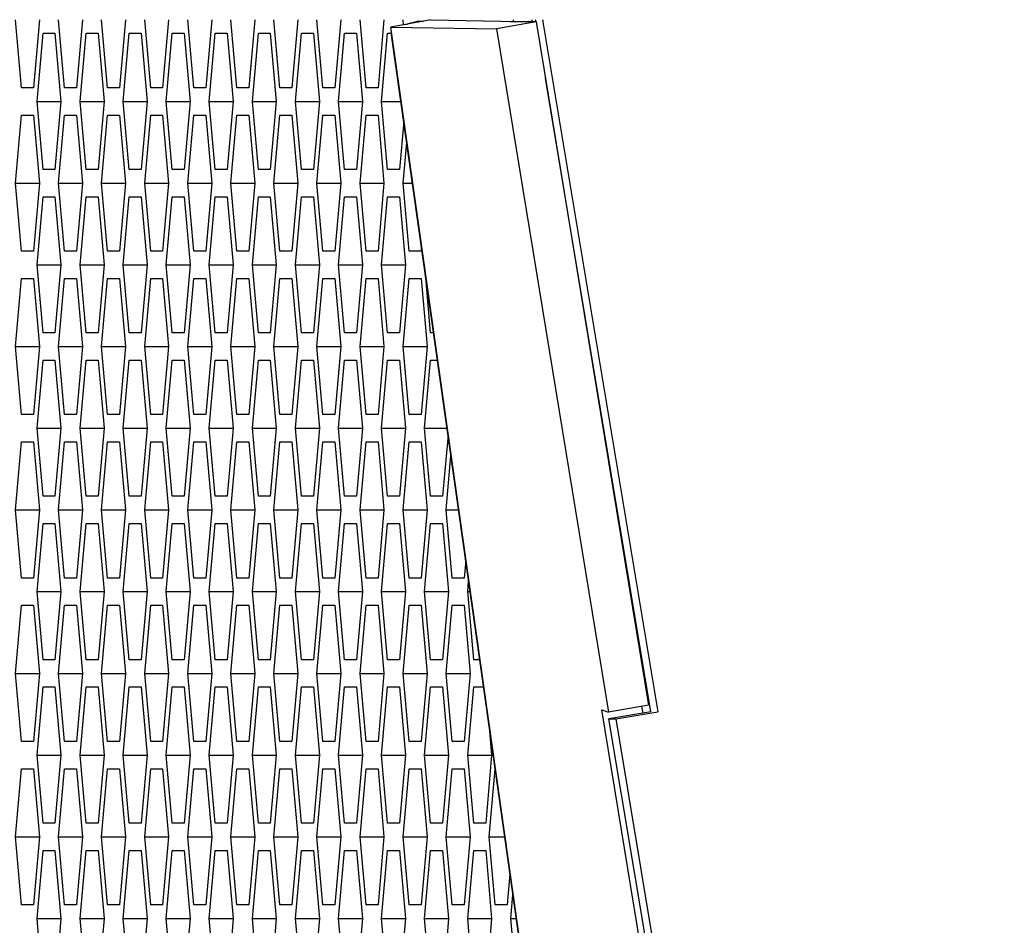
# Model space of a CAD drawing. Header units: millimetres. Extents: x 0 to 420, y 0 to 297.
# Tile 235 of 256: x 229.11 to 232.73, y 211.3 to 214.62. Entities that reach past the tile are written whole.
import ezdxf

# ---------------------------------------------------------------- set-up
doc = ezdxf.new("R2010")
doc.units = ezdxf.units.MM
doc.header["$LTSCALE"] = 23.1
doc.layers.get('0').update_dxf_attribs({"linetype": 'CONTINUOUS'})
doc.layers.add('DIM_PILOTEES', color=7, linetype='CONTINUOUS')
doc.styles.add('TEXTSTYLE_2', font='txt', dxfattribs={"width": 0.97619})
doc.styles.add('TEXTSTYLE_3', font='txt', dxfattribs={"width": 1.071429})
doc.styles.add('TEXTSTYLE_6', font='txt', dxfattribs={"width": 1.178571})
doc.dimstyles.new('DIMSTYLE_1', dxfattribs={"dimtxt": 2.5, "dimasz": 0.1875, "dimexe": 0.125, "dimexo": 0.0625, "dimgap": 1.25, "dimtad": 0, "dimtih": 1, "dimtoh": 1, "dimdsep": 46, "dimtxsty": 'TEXTSTYLE_2', "dimblk": '_FILLED', "dimblk1": '_FILLED', "dimblk2": '_FILLED', "dimcen": 0.09, "dimazin": 2, "dimtfac": 1, "dimtofl": 0, "dimtmove": 0, "dimatfit": 3, "dimldrblk": '_FILLED', "dimfxl": 1, "dimtolj": 1, "dimarcsym": 0})
doc.dimstyles.new('DIMSTYLE_2', dxfattribs={"dimtxt": 2.5, "dimasz": 0.1875, "dimexe": 0.125, "dimexo": 0.0625, "dimgap": 1.25, "dimtad": 0, "dimtih": 1, "dimtoh": 1, "dimdsep": 46, "dimtxsty": 'TEXTSTYLE_3', "dimblk": '_FILLED', "dimblk1": '_FILLED', "dimblk2": '_FILLED', "dimcen": 0.09, "dimazin": 2, "dimtfac": 1, "dimtofl": 0, "dimtmove": 0, "dimatfit": 3, "dimldrblk": '_FILLED', "dimfxl": 1, "dimtolj": 1, "dimarcsym": 0})
doc.dimstyles.new('DIMSTYLE_5', dxfattribs={"dimtxt": 2.5, "dimasz": 0.1875, "dimexe": 0.125, "dimexo": 0.0625, "dimgap": 1.25, "dimtad": 0, "dimtih": 1, "dimtoh": 1, "dimdsep": 46, "dimtxsty": 'TEXTSTYLE_6', "dimblk": '_FILLED', "dimblk1": '_FILLED', "dimblk2": '_FILLED', "dimcen": 0.09, "dimazin": 2, "dimtfac": 1, "dimtofl": 0, "dimtmove": 0, "dimatfit": 3, "dimldrblk": '_FILLED', "dimfxl": 1, "dimtolj": 1, "dimarcsym": 0})

# ---------------------------------------------------------------- blocks, each defined once
blk = doc.blocks.new('_FILLED')
at = {"color": 0, "linetype": 'BYBLOCK'}
blk.add_solid([(0, 0), (-1, 0.167), (-1, -0.167)], dxfattribs=at)
blk = doc.blocks.new('*D0')
at = {"layer": 'DIM_PILOTEES', "color": 2, "linetype": 'CONTINUOUS'}
for p, q in [((218.8808, 254.2086), (215.0951, 254.2086)), ((215.2201, 254.2086), (215.2201, 191.7537)), ((273.8528, 254.2086), (218.8808, 254.2086)), ((215.2201, 129.4471), (215.2201, 186.7537)), ((218.8808, 129.4471), (215.0951, 129.4471)), ((273.8782, 129.4471), (218.8808, 129.4471))]:
    blk.add_line(p, q, dxfattribs=at)
at = {"layer": 'DIM_PILOTEES', "color": 2, "linetype": 'CONTINUOUS', "xscale": 0.1875, "yscale": 0.1875, "zscale": 0.1875}
for p, rotation in [((215.2201, 254.2086), 90), ((215.2201, 129.4471), 270)]:
    blk.add_blockref('_FILLED', p, dxfattribs=dict(at, rotation=rotation))
at = {"layer": 'DIM_PILOTEES', "color": 2, "linetype": 'CONTINUOUS', "insert": (215.2201, 190.5037), "char_height": 2.5, "width": 10.982143, "attachment_point": 2, "line_spacing_factor": 0.9, "style": 'TEXTSTYLE_2'}
blk.add_mtext('{\\ftxt;\\W0.0001;\\H0.0001;\\~}{\\ftxt;\\W2.9285714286;\\H2.5; }{\\ftxt;\\W0.0001;\\H0.0001;\\~}', dxfattribs=at)
blk = doc.blocks.new('*D1')
at = {"layer": 'DIM_PILOTEES', "color": 2, "linetype": 'CONTINUOUS'}
for p, q in [((226.3883, 264.6125), (226.3883, 265.9875)), ((243.2945, 264.6125), (243.2945, 265.9875)), ((226.3883, 265.8625), (225.8883, 265.8625)), ((243.2945, 265.8625), (243.7945, 265.8625)), ((226.3883, 206.2157), (226.3883, 264.6125)), ((243.2945, 226.5584), (243.2945, 264.6125))]:
    blk.add_line(p, q, dxfattribs=at)
at = {"layer": 'DIM_PILOTEES', "color": 2, "linetype": 'CONTINUOUS', "xscale": 0.1875, "yscale": 0.1875, "zscale": 0.1875}
blk.add_blockref('_FILLED', (226.3883, 265.8625), dxfattribs=at)
at = {"layer": 'DIM_PILOTEES', "color": 2, "linetype": 'CONTINUOUS', "xscale": 0.1875, "yscale": 0.1875, "zscale": 0.1875, "rotation": 180}
blk.add_blockref('_FILLED', (243.2945, 265.8625), dxfattribs=at)
at = {"layer": 'DIM_PILOTEES', "color": 2, "linetype": 'CONTINUOUS', "insert": (235.5503, 267.1125), "char_height": 2.5, "width": 8.035714, "attachment_point": 2, "line_spacing_factor": 0.9, "style": 'TEXTSTYLE_3'}
blk.add_mtext('{\\ftxt;\\W0.0001;\\H0.0001;\\~}{\\ftxt;\\W2.1428571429;\\H2.5; }{\\ftxt;\\W0.0001;\\H0.0001;\\~}', dxfattribs=at)
blk = doc.blocks.new('*D8')
at = {"layer": 'DIM_PILOTEES', "color": 2, "linetype": 'CONTINUOUS'}
for p, q in [((226.3883, 276.7141), (226.3883, 278.0891)), ((276.2211, 276.7141), (276.2211, 278.0891)), ((226.3883, 277.9641), (248.9616, 277.9641)), ((276.2211, 277.9641), (257.3545, 277.9641)), ((226.3883, 206.2157), (226.3883, 276.7141)), ((276.2211, 241.6204), (276.2211, 276.7141))]:
    blk.add_line(p, q, dxfattribs=at)
at = {"layer": 'DIM_PILOTEES', "color": 2, "linetype": 'CONTINUOUS', "xscale": 0.1875, "yscale": 0.1875, "zscale": 0.1875, "rotation": 180}
blk.add_blockref('_FILLED', (226.3883, 277.9641), dxfattribs=at)
at = {"layer": 'DIM_PILOTEES', "color": 2, "linetype": 'CONTINUOUS', "xscale": 0.1875, "yscale": 0.1875, "zscale": 0.1875}
blk.add_blockref('_FILLED', (276.2211, 277.9641), dxfattribs=at)
at = {"layer": 'DIM_PILOTEES', "color": 2, "linetype": 'CONTINUOUS', "insert": (253.158, 279.2141), "char_height": 2.5, "width": 8.839286, "attachment_point": 2, "line_spacing_factor": 0.9, "style": 'TEXTSTYLE_6'}
blk.add_mtext('{\\ftxt;\\W0.0001;\\H0.0001;\\~}{\\ftxt;\\W2.3571428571;\\H2.5; }{\\ftxt;\\W0.0001;\\H0.0001;\\~}', dxfattribs=at)

msp = doc.modelspace()

# ---------------------------------------------------------------- linework, layer by layer
at = {"color": 3, "linetype": 'CONTINUOUS'}
for p, q in [((229.119, 214.372), (229.097, 214.622)), ((229.1849, 214.622), (229.1629, 214.372)), ((229.2771, 214.372), (229.2551, 214.622)), ((229.343, 214.622), (229.321, 214.372)), ((229.4352, 214.372), (229.4132, 214.622)), ((229.5011, 214.622), (229.4791, 214.372)), ((229.5933, 214.372), (229.5713, 214.622)), ((229.6592, 214.622), (229.6372, 214.372)), ((229.7514, 214.372), (229.7294, 214.622)), ((229.8172, 214.622), (229.7953, 214.372)), ((229.9095, 214.372), (229.8875, 214.622)), ((229.9753, 214.622), (229.9534, 214.372)), ((230.0676, 214.372), (230.0456, 214.622)), ((230.1334, 214.622), (230.1115, 214.372)), ((230.2256, 214.372), (230.2037, 214.622)), ((230.2915, 214.622), (230.2696, 214.372)), ((230.3837, 214.372), (230.3618, 214.622)), ((230.4496, 214.622), (230.4277, 214.372)), ((230.5216, 214.602), (230.5199, 214.622)), ((230.6211, 214.6209), (231.008, 214.6143)), ((230.9239, 214.622), (230.9233, 214.6158)), ((230.9949, 214.6132), (230.9941, 214.622)), ((231.008, 214.6143), (231.4201, 212.1056)), ((229.1761, 214.322), (229.1981, 214.572)), ((229.1981, 214.572), (229.242, 214.572)), ((229.242, 214.572), (229.2639, 214.322)), ((229.3342, 214.322), (229.3561, 214.572)), ((229.3561, 214.572), (229.4001, 214.572)), ((229.4001, 214.572), (229.422, 214.322)), ((229.4923, 214.322), (229.5142, 214.572)), ((229.5142, 214.572), (229.5581, 214.572)), ((229.5581, 214.572), (229.5801, 214.322)), ((229.6504, 214.322), (229.6723, 214.572)), ((229.6723, 214.572), (229.7162, 214.572)), ((229.7162, 214.572), (229.7382, 214.322)), ((229.8085, 214.322), (229.8304, 214.572)), ((229.8304, 214.572), (229.8743, 214.572)), ((229.8743, 214.572), (229.8963, 214.322)), ((229.9666, 214.322), (229.9885, 214.572)), ((229.9885, 214.572), (230.0324, 214.572)), ((230.0324, 214.572), (230.0544, 214.322)), ((230.1246, 214.322), (230.1466, 214.572)), ((230.1466, 214.572), (230.1905, 214.572)), ((230.1905, 214.572), (230.2125, 214.322)), ((230.2827, 214.322), (230.3047, 214.572)), ((230.3047, 214.572), (230.3486, 214.572)), ((230.3486, 214.572), (230.3706, 214.322)), ((230.4408, 214.322), (230.4628, 214.572)), ((230.4628, 214.572), (230.4753, 214.572)), ((229.1629, 214.372), (229.119, 214.372)), ((229.321, 214.372), (229.2771, 214.372)), ((229.4791, 214.372), (229.4352, 214.372)), ((229.6372, 214.372), (229.5933, 214.372)), ((229.7953, 214.372), (229.7514, 214.372)), ((229.9534, 214.372), (229.9095, 214.372)), ((230.1115, 214.372), (230.0676, 214.372)), ((230.2696, 214.372), (230.2256, 214.372)), ((230.4277, 214.372), (230.3837, 214.372)), ((229.1981, 214.072), (229.1761, 214.322)), ((229.2639, 214.322), (229.242, 214.072)), ((229.3561, 214.072), (229.3342, 214.322)), ((229.422, 214.322), (229.4001, 214.072)), ((229.5142, 214.072), (229.4923, 214.322)), ((229.5801, 214.322), (229.5581, 214.072)), ((229.6723, 214.072), (229.6504, 214.322)), ((229.7382, 214.322), (229.7162, 214.072)), ((229.8304, 214.072), (229.8085, 214.322)), ((229.8963, 214.322), (229.8743, 214.072)), ((229.9885, 214.072), (229.9666, 214.322)), ((230.0544, 214.322), (230.0324, 214.072)), ((230.1466, 214.072), (230.1246, 214.322)), ((230.2125, 214.322), (230.1905, 214.072)), ((230.3047, 214.072), (230.2827, 214.322)), ((230.3706, 214.322), (230.3486, 214.072)), ((230.4628, 214.072), (230.4408, 214.322)), ((229.097, 214.022), (229.119, 214.272)), ((229.119, 214.272), (229.1629, 214.272)), ((229.1629, 214.272), (229.1849, 214.022)), ((229.2551, 214.022), (229.2771, 214.272)), ((229.2771, 214.272), (229.321, 214.272)), ((229.321, 214.272), (229.343, 214.022)), ((229.4132, 214.022), (229.4352, 214.272)), ((229.4352, 214.272), (229.4791, 214.272)), ((229.4791, 214.272), (229.5011, 214.022)), ((229.5713, 214.022), (229.5933, 214.272)), ((229.5933, 214.272), (229.6372, 214.272)), ((229.6372, 214.272), (229.6592, 214.022)), ((229.7294, 214.022), (229.7514, 214.272)), ((229.7514, 214.272), (229.7953, 214.272)), ((229.7953, 214.272), (229.8172, 214.022)), ((229.8875, 214.022), (229.9095, 214.272)), ((229.9095, 214.272), (229.9534, 214.272)), ((229.9534, 214.272), (229.9753, 214.022)), ((230.0456, 214.022), (230.0676, 214.272)), ((230.0676, 214.272), (230.1115, 214.272)), ((230.1115, 214.272), (230.1334, 214.022)), ((230.2037, 214.022), (230.2256, 214.272)), ((230.2256, 214.272), (230.2696, 214.272)), ((230.2696, 214.272), (230.2915, 214.022)), ((230.3618, 214.022), (230.3837, 214.272)), ((230.3837, 214.272), (230.4277, 214.272)), ((230.4277, 214.272), (230.4496, 214.022)), ((230.5222, 214.2482), (230.5067, 214.072)), ((230.5199, 214.022), (230.533, 214.1715)), ((229.242, 214.072), (229.1981, 214.072)), ((229.4001, 214.072), (229.3561, 214.072)), ((229.5581, 214.072), (229.5142, 214.072)), ((229.7162, 214.072), (229.6723, 214.072)), ((229.8743, 214.072), (229.8304, 214.072)), ((230.0324, 214.072), (229.9885, 214.072)), ((230.1905, 214.072), (230.1466, 214.072)), ((230.3486, 214.072), (230.3047, 214.072)), ((230.5067, 214.072), (230.4628, 214.072)), ((229.119, 213.772), (229.097, 214.022)), ((229.1849, 214.022), (229.1629, 213.772)), ((229.2771, 213.772), (229.2551, 214.022)), ((229.343, 214.022), (229.321, 213.772)), ((229.4352, 213.772), (229.4132, 214.022)), ((229.5011, 214.022), (229.4791, 213.772)), ((229.5933, 213.772), (229.5713, 214.022)), ((229.6592, 214.022), (229.6372, 213.772)), ((229.7514, 213.772), (229.7294, 214.022)), ((229.8172, 214.022), (229.7953, 213.772)), ((229.9095, 213.772), (229.8875, 214.022)), ((229.9753, 214.022), (229.9534, 213.772)), ((230.0676, 213.772), (230.0456, 214.022)), ((230.1334, 214.022), (230.1115, 213.772)), ((230.2256, 213.772), (230.2037, 214.022)), ((230.2915, 214.022), (230.2696, 213.772)), ((230.3837, 213.772), (230.3618, 214.022)), ((230.4496, 214.022), (230.4277, 213.772)), ((230.5418, 213.772), (230.5199, 214.022)), ((229.1761, 213.722), (229.1981, 213.972)), ((229.1981, 213.972), (229.242, 213.972)), ((229.242, 213.972), (229.2639, 213.722)), ((229.3342, 213.722), (229.3561, 213.972)), ((229.3561, 213.972), (229.4001, 213.972)), ((229.4001, 213.972), (229.422, 213.722)), ((229.4923, 213.722), (229.5142, 213.972)), ((229.5142, 213.972), (229.5581, 213.972)), ((229.5581, 213.972), (229.5801, 213.722)), ((229.6504, 213.722), (229.6723, 213.972)), ((229.6723, 213.972), (229.7162, 213.972)), ((229.7162, 213.972), (229.7382, 213.722)), ((229.8085, 213.722), (229.8304, 213.972)), ((229.8304, 213.972), (229.8743, 213.972)), ((229.8743, 213.972), (229.8963, 213.722)), ((229.9666, 213.722), (229.9885, 213.972)), ((229.9885, 213.972), (230.0324, 213.972)), ((230.0324, 213.972), (230.0544, 213.722)), ((230.1246, 213.722), (230.1466, 213.972)), ((230.1466, 213.972), (230.1905, 213.972)), ((230.1905, 213.972), (230.2125, 213.722)), ((230.2827, 213.722), (230.3047, 213.972)), ((230.3047, 213.972), (230.3486, 213.972)), ((230.3486, 213.972), (230.3706, 213.722)), ((230.4408, 213.722), (230.4628, 213.972)), ((230.4628, 213.972), (230.5067, 213.972)), ((230.5067, 213.972), (230.5287, 213.722)), ((230.5871, 213.7878), (230.5857, 213.772)), ((229.1629, 213.772), (229.119, 213.772)), ((229.321, 213.772), (229.2771, 213.772)), ((229.4791, 213.772), (229.4352, 213.772)), ((229.6372, 213.772), (229.5933, 213.772)), ((229.7953, 213.772), (229.7514, 213.772)), ((229.9534, 213.772), (229.9095, 213.772)), ((230.1115, 213.772), (230.0676, 213.772)), ((230.2696, 213.772), (230.2256, 213.772)), ((230.4277, 213.772), (230.3837, 213.772)), ((230.5857, 213.772), (230.5418, 213.772)), ((229.1981, 213.472), (229.1761, 213.722)), ((229.2639, 213.722), (229.242, 213.472)), ((229.3561, 213.472), (229.3342, 213.722)), ((229.422, 213.722), (229.4001, 213.472)), ((229.5142, 213.472), (229.4923, 213.722)), ((229.5801, 213.722), (229.5581, 213.472)), ((229.6723, 213.472), (229.6504, 213.722)), ((229.7382, 213.722), (229.7162, 213.472)), ((229.8304, 213.472), (229.8085, 213.722)), ((229.8963, 213.722), (229.8743, 213.472)), ((229.9885, 213.472), (229.9666, 213.722)), ((230.0544, 213.722), (230.0324, 213.472)), ((230.1466, 213.472), (230.1246, 213.722)), ((230.2125, 213.722), (230.1905, 213.472)), ((230.3047, 213.472), (230.2827, 213.722)), ((230.3706, 213.722), (230.3486, 213.472)), ((230.4628, 213.472), (230.4408, 213.722)), ((230.5287, 213.722), (230.5067, 213.472)), ((229.097, 213.422), (229.119, 213.672)), ((229.119, 213.672), (229.1629, 213.672)), ((229.1629, 213.672), (229.1849, 213.422)), ((229.2551, 213.422), (229.2771, 213.672)), ((229.2771, 213.672), (229.321, 213.672)), ((229.321, 213.672), (229.343, 213.422)), ((229.4132, 213.422), (229.4352, 213.672)), ((229.4352, 213.672), (229.4791, 213.672)), ((229.4791, 213.672), (229.5011, 213.422)), ((229.5713, 213.422), (229.5933, 213.672)), ((229.5933, 213.672), (229.6372, 213.672)), ((229.6372, 213.672), (229.6592, 213.422)), ((229.7294, 213.422), (229.7514, 213.672)), ((229.7514, 213.672), (229.7953, 213.672)), ((229.7953, 213.672), (229.8172, 213.422)), ((229.8875, 213.422), (229.9095, 213.672)), ((229.9095, 213.672), (229.9534, 213.672)), ((229.9534, 213.672), (229.9753, 213.422)), ((230.0456, 213.422), (230.0676, 213.672)), ((230.0676, 213.672), (230.1115, 213.672)), ((230.1115, 213.672), (230.1334, 213.422)), ((230.2037, 213.422), (230.2256, 213.672)), ((230.2256, 213.672), (230.2696, 213.672)), ((230.2696, 213.672), (230.2915, 213.422)), ((230.3618, 213.422), (230.3837, 213.672)), ((230.3837, 213.672), (230.4277, 213.672)), ((230.4277, 213.672), (230.4496, 213.422)), ((230.5199, 213.422), (230.5418, 213.672)), ((230.5418, 213.672), (230.5857, 213.672)), ((230.5857, 213.672), (230.6077, 213.422)), ((230.6209, 213.472), (230.603, 213.6753)), ((229.242, 213.472), (229.1981, 213.472)), ((229.4001, 213.472), (229.3561, 213.472)), ((229.5581, 213.472), (229.5142, 213.472)), ((229.7162, 213.472), (229.6723, 213.472)), ((229.8743, 213.472), (229.8304, 213.472)), ((230.0324, 213.472), (229.9885, 213.472)), ((230.1905, 213.472), (230.1466, 213.472)), ((230.3486, 213.472), (230.3047, 213.472)), ((230.5067, 213.472), (230.4628, 213.472)), ((230.6317, 213.472), (230.6209, 213.472)), ((229.119, 213.172), (229.097, 213.422)), ((229.1849, 213.422), (229.1629, 213.172)), ((229.2771, 213.172), (229.2551, 213.422)), ((229.343, 213.422), (229.321, 213.172)), ((229.4352, 213.172), (229.4132, 213.422)), ((229.5011, 213.422), (229.4791, 213.172)), ((229.5933, 213.172), (229.5713, 213.422)), ((229.6592, 213.422), (229.6372, 213.172)), ((229.7514, 213.172), (229.7294, 213.422)), ((229.8172, 213.422), (229.7953, 213.172)), ((229.9095, 213.172), (229.8875, 213.422)), ((229.9753, 213.422), (229.9534, 213.172)), ((230.0676, 213.172), (230.0456, 213.422)), ((230.1334, 213.422), (230.1115, 213.172)), ((230.2256, 213.172), (230.2037, 213.422)), ((230.2915, 213.422), (230.2696, 213.172)), ((230.3837, 213.172), (230.3618, 213.422)), ((230.4496, 213.422), (230.4277, 213.172)), ((230.5418, 213.172), (230.5199, 213.422)), ((230.6077, 213.422), (230.5857, 213.172)), ((229.1761, 213.122), (229.1981, 213.372)), ((229.1981, 213.372), (229.242, 213.372)), ((229.242, 213.372), (229.2639, 213.122)), ((229.3342, 213.122), (229.3561, 213.372)), ((229.3561, 213.372), (229.4001, 213.372)), ((229.4001, 213.372), (229.422, 213.122)), ((229.4923, 213.122), (229.5142, 213.372)), ((229.5142, 213.372), (229.5581, 213.372)), ((229.5581, 213.372), (229.5801, 213.122)), ((229.6504, 213.122), (229.6723, 213.372)), ((229.6723, 213.372), (229.7162, 213.372)), ((229.7162, 213.372), (229.7382, 213.122)), ((229.8085, 213.122), (229.8304, 213.372)), ((229.8304, 213.372), (229.8743, 213.372)), ((229.8743, 213.372), (229.8963, 213.122)), ((229.9666, 213.122), (229.9885, 213.372)), ((229.9885, 213.372), (230.0324, 213.372)), ((230.0324, 213.372), (230.0544, 213.122)), ((230.1246, 213.122), (230.1466, 213.372)), ((230.1466, 213.372), (230.1905, 213.372)), ((230.1905, 213.372), (230.2125, 213.122)), ((230.2827, 213.122), (230.3047, 213.372)), ((230.3047, 213.372), (230.3486, 213.372)), ((230.3486, 213.372), (230.3706, 213.122)), ((230.4408, 213.122), (230.4628, 213.372)), ((230.4628, 213.372), (230.5067, 213.372)), ((230.5067, 213.372), (230.5287, 213.122)), ((230.5989, 213.122), (230.6209, 213.372)), ((230.6209, 213.372), (230.6458, 213.372)), ((229.1629, 213.172), (229.119, 213.172)), ((229.321, 213.172), (229.2771, 213.172)), ((229.4791, 213.172), (229.4352, 213.172)), ((229.6372, 213.172), (229.5933, 213.172)), ((229.7953, 213.172), (229.7514, 213.172)), ((229.9534, 213.172), (229.9095, 213.172)), ((230.1115, 213.172), (230.0676, 213.172)), ((230.2696, 213.172), (230.2256, 213.172)), ((230.4277, 213.172), (230.3837, 213.172)), ((230.5857, 213.172), (230.5418, 213.172)), ((229.1981, 212.872), (229.1761, 213.122)), ((229.2639, 213.122), (229.242, 212.872)), ((229.3561, 212.872), (229.3342, 213.122)), ((229.422, 213.122), (229.4001, 212.872)), ((229.5142, 212.872), (229.4923, 213.122)), ((229.5801, 213.122), (229.5581, 212.872)), ((229.6723, 212.872), (229.6504, 213.122)), ((229.7382, 213.122), (229.7162, 212.872)), ((229.8304, 212.872), (229.8085, 213.122)), ((229.8963, 213.122), (229.8743, 212.872)), ((229.9885, 212.872), (229.9666, 213.122)), ((230.0544, 213.122), (230.0324, 212.872)), ((230.1466, 212.872), (230.1246, 213.122)), ((230.2125, 213.122), (230.1905, 212.872)), ((230.3047, 212.872), (230.2827, 213.122)), ((230.3706, 213.122), (230.3486, 212.872)), ((230.4628, 212.872), (230.4408, 213.122)), ((230.5287, 213.122), (230.5067, 212.872)), ((230.6209, 212.872), (230.5989, 213.122)), ((230.6846, 213.0972), (230.6648, 212.872)), ((229.097, 212.822), (229.119, 213.072)), ((229.119, 213.072), (229.1629, 213.072)), ((229.1629, 213.072), (229.1849, 212.822)), ((229.2551, 212.822), (229.2771, 213.072)), ((229.2771, 213.072), (229.321, 213.072)), ((229.321, 213.072), (229.343, 212.822)), ((229.4132, 212.822), (229.4352, 213.072)), ((229.4352, 213.072), (229.4791, 213.072)), ((229.4791, 213.072), (229.5011, 212.822)), ((229.5713, 212.822), (229.5933, 213.072)), ((229.5933, 213.072), (229.6372, 213.072)), ((229.6372, 213.072), (229.6592, 212.822)), ((229.7294, 212.822), (229.7514, 213.072)), ((229.7514, 213.072), (229.7953, 213.072)), ((229.7953, 213.072), (229.8172, 212.822)), ((229.8875, 212.822), (229.9095, 213.072)), ((229.9095, 213.072), (229.9534, 213.072)), ((229.9534, 213.072), (229.9753, 212.822)), ((230.0456, 212.822), (230.0676, 213.072)), ((230.0676, 213.072), (230.1115, 213.072)), ((230.1115, 213.072), (230.1334, 212.822)), ((230.2037, 212.822), (230.2256, 213.072)), ((230.2256, 213.072), (230.2696, 213.072)), ((230.2696, 213.072), (230.2915, 212.822)), ((230.3618, 212.822), (230.3837, 213.072)), ((230.3837, 213.072), (230.4277, 213.072)), ((230.4277, 213.072), (230.4496, 212.822)), ((230.5199, 212.822), (230.5418, 213.072)), ((230.5418, 213.072), (230.5857, 213.072)), ((230.5857, 213.072), (230.6077, 212.822)), ((230.678, 212.822), (230.6954, 213.0205)), ((229.242, 212.872), (229.1981, 212.872)), ((229.4001, 212.872), (229.3561, 212.872)), ((229.5581, 212.872), (229.5142, 212.872)), ((229.7162, 212.872), (229.6723, 212.872)), ((229.8743, 212.872), (229.8304, 212.872)), ((230.0324, 212.872), (229.9885, 212.872)), ((230.1905, 212.872), (230.1466, 212.872)), ((230.3486, 212.872), (230.3047, 212.872)), ((230.5067, 212.872), (230.4628, 212.872)), ((230.6648, 212.872), (230.6209, 212.872)), ((229.119, 212.572), (229.097, 212.822)), ((229.1849, 212.822), (229.1629, 212.572)), ((229.2771, 212.572), (229.2551, 212.822)), ((229.343, 212.822), (229.321, 212.572)), ((229.4352, 212.572), (229.4132, 212.822)), ((229.5011, 212.822), (229.4791, 212.572)), ((229.5933, 212.572), (229.5713, 212.822)), ((229.6592, 212.822), (229.6372, 212.572)), ((229.7514, 212.572), (229.7294, 212.822)), ((229.8172, 212.822), (229.7953, 212.572)), ((229.9095, 212.572), (229.8875, 212.822)), ((229.9753, 212.822), (229.9534, 212.572)), ((230.0676, 212.572), (230.0456, 212.822)), ((230.1334, 212.822), (230.1115, 212.572)), ((230.2256, 212.572), (230.2037, 212.822)), ((230.2915, 212.822), (230.2696, 212.572)), ((230.3837, 212.572), (230.3618, 212.822)), ((230.4496, 212.822), (230.4277, 212.572)), ((230.5418, 212.572), (230.5199, 212.822)), ((230.6077, 212.822), (230.5857, 212.572)), ((230.6999, 212.572), (230.678, 212.822)), ((229.1761, 212.522), (229.1981, 212.772)), ((229.1981, 212.772), (229.242, 212.772)), ((229.242, 212.772), (229.2639, 212.522)), ((229.3342, 212.522), (229.3561, 212.772)), ((229.3561, 212.772), (229.4001, 212.772)), ((229.4001, 212.772), (229.422, 212.522)), ((229.4923, 212.522), (229.5142, 212.772)), ((229.5142, 212.772), (229.5581, 212.772)), ((229.5581, 212.772), (229.5801, 212.522)), ((229.6504, 212.522), (229.6723, 212.772)), ((229.6723, 212.772), (229.7162, 212.772)), ((229.7162, 212.772), (229.7382, 212.522)), ((229.8085, 212.522), (229.8304, 212.772)), ((229.8304, 212.772), (229.8743, 212.772)), ((229.8743, 212.772), (229.8963, 212.522)), ((229.9666, 212.522), (229.9885, 212.772)), ((229.9885, 212.772), (230.0324, 212.772)), ((230.0324, 212.772), (230.0544, 212.522)), ((230.1246, 212.522), (230.1466, 212.772)), ((230.1466, 212.772), (230.1905, 212.772)), ((230.1905, 212.772), (230.2125, 212.522)), ((230.2827, 212.522), (230.3047, 212.772)), ((230.3047, 212.772), (230.3486, 212.772)), ((230.3486, 212.772), (230.3706, 212.522)), ((230.4408, 212.522), (230.4628, 212.772)), ((230.4628, 212.772), (230.5067, 212.772)), ((230.5067, 212.772), (230.5287, 212.522)), ((230.5989, 212.522), (230.6209, 212.772)), ((230.6209, 212.772), (230.6648, 212.772)), ((230.6648, 212.772), (230.6867, 212.522)), ((230.7495, 212.6368), (230.7438, 212.572)), ((229.1629, 212.572), (229.119, 212.572)), ((229.321, 212.572), (229.2771, 212.572)), ((229.4791, 212.572), (229.4352, 212.572)), ((229.6372, 212.572), (229.5933, 212.572)), ((229.7953, 212.572), (229.7514, 212.572)), ((229.9534, 212.572), (229.9095, 212.572)), ((230.1115, 212.572), (230.0676, 212.572)), ((230.2696, 212.572), (230.2256, 212.572)), ((230.4277, 212.572), (230.3837, 212.572)), ((230.5857, 212.572), (230.5418, 212.572)), ((230.7438, 212.572), (230.6999, 212.572)), ((230.757, 212.522), (230.7604, 212.5601)), ((229.1981, 212.272), (229.1761, 212.522)), ((229.2639, 212.522), (229.242, 212.272)), ((229.3561, 212.272), (229.3342, 212.522)), ((229.422, 212.522), (229.4001, 212.272)), ((229.5142, 212.272), (229.4923, 212.522)), ((229.5801, 212.522), (229.5581, 212.272)), ((229.6723, 212.272), (229.6504, 212.522)), ((229.7382, 212.522), (229.7162, 212.272)), ((229.8304, 212.272), (229.8085, 212.522)), ((229.8963, 212.522), (229.8743, 212.272)), ((229.9885, 212.272), (229.9666, 212.522)), ((230.0544, 212.522), (230.0324, 212.272)), ((230.1466, 212.272), (230.1246, 212.522)), ((230.2125, 212.522), (230.1905, 212.272)), ((230.3047, 212.272), (230.2827, 212.522)), ((230.3706, 212.522), (230.3486, 212.272)), ((230.4628, 212.272), (230.4408, 212.522)), ((230.5287, 212.522), (230.5067, 212.272)), ((230.6209, 212.272), (230.5989, 212.522)), ((230.6867, 212.522), (230.6648, 212.272)), ((230.779, 212.272), (230.757, 212.522)), ((229.097, 212.222), (229.119, 212.472)), ((229.119, 212.472), (229.1629, 212.472)), ((229.1629, 212.472), (229.1849, 212.222)), ((229.2551, 212.222), (229.2771, 212.472)), ((229.2771, 212.472), (229.321, 212.472)), ((229.321, 212.472), (229.343, 212.222)), ((229.4132, 212.222), (229.4352, 212.472)), ((229.4352, 212.472), (229.4791, 212.472)), ((229.4791, 212.472), (229.5011, 212.222)), ((229.5713, 212.222), (229.5933, 212.472)), ((229.5933, 212.472), (229.6372, 212.472)), ((229.6372, 212.472), (229.6592, 212.222)), ((229.7294, 212.222), (229.7514, 212.472)), ((229.7514, 212.472), (229.7953, 212.472)), ((229.7953, 212.472), (229.8172, 212.222)), ((229.8875, 212.222), (229.9095, 212.472)), ((229.9095, 212.472), (229.9534, 212.472)), ((229.9534, 212.472), (229.9753, 212.222)), ((230.0456, 212.222), (230.0676, 212.472)), ((230.0676, 212.472), (230.1115, 212.472)), ((230.1115, 212.472), (230.1334, 212.222)), ((230.2037, 212.222), (230.2256, 212.472)), ((230.2256, 212.472), (230.2696, 212.472)), ((230.2696, 212.472), (230.2915, 212.222)), ((230.3618, 212.222), (230.3837, 212.472)), ((230.3837, 212.472), (230.4277, 212.472)), ((230.4277, 212.472), (230.4496, 212.222)), ((230.5199, 212.222), (230.5418, 212.472)), ((230.5418, 212.472), (230.5857, 212.472)), ((230.5857, 212.472), (230.6077, 212.222)), ((230.678, 212.222), (230.6999, 212.472)), ((230.6999, 212.472), (230.7438, 212.472)), ((230.7438, 212.472), (230.7658, 212.222)), ((229.242, 212.272), (229.1981, 212.272)), ((229.4001, 212.272), (229.3561, 212.272)), ((229.5581, 212.272), (229.5142, 212.272)), ((229.7162, 212.272), (229.6723, 212.272)), ((229.8743, 212.272), (229.8304, 212.272)), ((230.0324, 212.272), (229.9885, 212.272)), ((230.1905, 212.272), (230.1466, 212.272)), ((230.3486, 212.272), (230.3047, 212.272)), ((230.5067, 212.272), (230.4628, 212.272)), ((230.6648, 212.272), (230.6209, 212.272)), ((230.801, 212.272), (230.779, 212.272)), ((229.119, 211.972), (229.097, 212.222)), ((229.1849, 212.222), (229.1629, 211.972)), ((229.2771, 211.972), (229.2551, 212.222)), ((229.343, 212.222), (229.321, 211.972)), ((229.4352, 211.972), (229.4132, 212.222)), ((229.5011, 212.222), (229.4791, 211.972)), ((229.5933, 211.972), (229.5713, 212.222)), ((229.6592, 212.222), (229.6372, 211.972)), ((229.7514, 211.972), (229.7294, 212.222)), ((229.8172, 212.222), (229.7953, 211.972)), ((229.9095, 211.972), (229.8875, 212.222)), ((229.9753, 212.222), (229.9534, 211.972)), ((230.0676, 211.972), (230.0456, 212.222)), ((230.1334, 212.222), (230.1115, 211.972)), ((230.2256, 211.972), (230.2037, 212.222)), ((230.2915, 212.222), (230.2696, 211.972)), ((230.3837, 211.972), (230.3618, 212.222)), ((230.4496, 212.222), (230.4277, 211.972)), ((230.5418, 211.972), (230.5199, 212.222)), ((230.6077, 212.222), (230.5857, 211.972)), ((230.6999, 211.972), (230.678, 212.222)), ((230.7658, 212.222), (230.7438, 211.972)), ((229.1761, 211.922), (229.1981, 212.172)), ((229.1981, 212.172), (229.242, 212.172)), ((229.242, 212.172), (229.2639, 211.922)), ((229.3342, 211.922), (229.3561, 212.172)), ((229.3561, 212.172), (229.4001, 212.172)), ((229.4001, 212.172), (229.422, 211.922)), ((229.4923, 211.922), (229.5142, 212.172)), ((229.5142, 212.172), (229.5581, 212.172)), ((229.5581, 212.172), (229.5801, 211.922)), ((229.6504, 211.922), (229.6723, 212.172)), ((229.6723, 212.172), (229.7162, 212.172)), ((229.7162, 212.172), (229.7382, 211.922)), ((229.8085, 211.922), (229.8304, 212.172)), ((229.8304, 212.172), (229.8743, 212.172)), ((229.8743, 212.172), (229.8963, 211.922)), ((229.9666, 211.922), (229.9885, 212.172)), ((229.9885, 212.172), (230.0324, 212.172)), ((230.0324, 212.172), (230.0544, 211.922)), ((230.1246, 211.922), (230.1466, 212.172)), ((230.1466, 212.172), (230.1905, 212.172)), ((230.1905, 212.172), (230.2125, 211.922)), ((230.2827, 211.922), (230.3047, 212.172)), ((230.3047, 212.172), (230.3486, 212.172)), ((230.3486, 212.172), (230.3706, 211.922)), ((230.4408, 211.922), (230.4628, 212.172)), ((230.4628, 212.172), (230.5067, 212.172)), ((230.5067, 212.172), (230.5287, 211.922)), ((230.5989, 211.922), (230.6209, 212.172)), ((230.6209, 212.172), (230.6648, 212.172)), ((230.6648, 212.172), (230.6867, 211.922)), ((230.757, 211.922), (230.779, 212.172)), ((230.779, 212.172), (230.8151, 212.172)), ((231.4008, 212.0761), (231.3966, 212.1014)), ((230.8357, 212.0262), (230.8448, 211.922)), ((229.1629, 211.972), (229.119, 211.972)), ((229.321, 211.972), (229.2771, 211.972)), ((229.4791, 211.972), (229.4352, 211.972)), ((229.6372, 211.972), (229.5933, 211.972)), ((229.7953, 211.972), (229.7514, 211.972)), ((229.9534, 211.972), (229.9095, 211.972)), ((230.1115, 211.972), (230.0676, 211.972)), ((230.2696, 211.972), (230.2256, 211.972)), ((230.4277, 211.972), (230.3837, 211.972)), ((230.5857, 211.972), (230.5418, 211.972)), ((230.7438, 211.972), (230.6999, 211.972)), ((229.1981, 211.672), (229.1761, 211.922)), ((229.2639, 211.922), (229.242, 211.672)), ((229.3561, 211.672), (229.3342, 211.922)), ((229.422, 211.922), (229.4001, 211.672)), ((229.5142, 211.672), (229.4923, 211.922)), ((229.5801, 211.922), (229.5581, 211.672)), ((229.6723, 211.672), (229.6504, 211.922)), ((229.7382, 211.922), (229.7162, 211.672)), ((229.8304, 211.672), (229.8085, 211.922)), ((229.8963, 211.922), (229.8743, 211.672)), ((229.9885, 211.672), (229.9666, 211.922)), ((230.0544, 211.922), (230.0324, 211.672)), ((230.1466, 211.672), (230.1246, 211.922)), ((230.2125, 211.922), (230.1905, 211.672)), ((230.3047, 211.672), (230.2827, 211.922)), ((230.3706, 211.922), (230.3486, 211.672)), ((230.4628, 211.672), (230.4408, 211.922)), ((230.5287, 211.922), (230.5067, 211.672)), ((230.6209, 211.672), (230.5989, 211.922)), ((230.6867, 211.922), (230.6648, 211.672)), ((230.779, 211.672), (230.757, 211.922)), ((230.8448, 211.922), (230.8229, 211.672)), ((229.097, 211.622), (229.119, 211.872)), ((229.119, 211.872), (229.1629, 211.872)), ((229.1629, 211.872), (229.1849, 211.622)), ((229.2551, 211.622), (229.2771, 211.872)), ((229.2771, 211.872), (229.321, 211.872)), ((229.321, 211.872), (229.343, 211.622)), ((229.4132, 211.622), (229.4352, 211.872)), ((229.4352, 211.872), (229.4791, 211.872)), ((229.4791, 211.872), (229.5011, 211.622)), ((229.5713, 211.622), (229.5933, 211.872)), ((229.5933, 211.872), (229.6372, 211.872)), ((229.6372, 211.872), (229.6592, 211.622)), ((229.7294, 211.622), (229.7514, 211.872)), ((229.7514, 211.872), (229.7953, 211.872)), ((229.7953, 211.872), (229.8172, 211.622)), ((229.8875, 211.622), (229.9095, 211.872)), ((229.9095, 211.872), (229.9534, 211.872)), ((229.9534, 211.872), (229.9753, 211.622)), ((230.0456, 211.622), (230.0676, 211.872)), ((230.0676, 211.872), (230.1115, 211.872)), ((230.1115, 211.872), (230.1334, 211.622)), ((230.2037, 211.622), (230.2256, 211.872)), ((230.2256, 211.872), (230.2696, 211.872)), ((230.2696, 211.872), (230.2915, 211.622)), ((230.3618, 211.622), (230.3837, 211.872)), ((230.3837, 211.872), (230.4277, 211.872)), ((230.4277, 211.872), (230.4496, 211.622)), ((230.5199, 211.622), (230.5418, 211.872)), ((230.5418, 211.872), (230.5857, 211.872)), ((230.5857, 211.872), (230.6077, 211.622)), ((230.678, 211.622), (230.6999, 211.872)), ((230.6999, 211.872), (230.7438, 211.872)), ((230.7438, 211.872), (230.7658, 211.622)), ((230.8361, 211.622), (230.858, 211.872)), ((229.242, 211.672), (229.1981, 211.672)), ((229.4001, 211.672), (229.3561, 211.672)), ((229.5581, 211.672), (229.5142, 211.672)), ((229.7162, 211.672), (229.6723, 211.672)), ((229.8743, 211.672), (229.8304, 211.672)), ((230.0324, 211.672), (229.9885, 211.672)), ((230.1905, 211.672), (230.1466, 211.672)), ((230.3486, 211.672), (230.3047, 211.672)), ((230.5067, 211.672), (230.4628, 211.672)), ((230.6648, 211.672), (230.6209, 211.672)), ((230.8229, 211.672), (230.779, 211.672)), ((229.119, 211.372), (229.097, 211.622)), ((229.1849, 211.622), (229.1629, 211.372)), ((229.2771, 211.372), (229.2551, 211.622)), ((229.343, 211.622), (229.321, 211.372)), ((229.4352, 211.372), (229.4132, 211.622)), ((229.5011, 211.622), (229.4791, 211.372)), ((229.5933, 211.372), (229.5713, 211.622)), ((229.6592, 211.622), (229.6372, 211.372)), ((229.7514, 211.372), (229.7294, 211.622)), ((229.8172, 211.622), (229.7953, 211.372)), ((229.9095, 211.372), (229.8875, 211.622)), ((229.9753, 211.622), (229.9534, 211.372)), ((230.0676, 211.372), (230.0456, 211.622)), ((230.1334, 211.622), (230.1115, 211.372)), ((230.2256, 211.372), (230.2037, 211.622)), ((230.2915, 211.622), (230.2696, 211.372)), ((230.3837, 211.372), (230.3618, 211.622)), ((230.4496, 211.622), (230.4277, 211.372)), ((230.5418, 211.372), (230.5199, 211.622)), ((230.6077, 211.622), (230.5857, 211.372)), ((230.6999, 211.372), (230.678, 211.622)), ((230.7658, 211.622), (230.7438, 211.372)), ((230.858, 211.372), (230.8361, 211.622)), ((229.1761, 211.322), (229.1981, 211.572)), ((229.1981, 211.572), (229.242, 211.572)), ((229.242, 211.572), (229.2639, 211.322)), ((229.3342, 211.322), (229.3561, 211.572)), ((229.3561, 211.572), (229.4001, 211.572)), ((229.4001, 211.572), (229.422, 211.322)), ((229.4923, 211.322), (229.5142, 211.572)), ((229.5142, 211.572), (229.5581, 211.572)), ((229.5581, 211.572), (229.5801, 211.322)), ((229.6504, 211.322), (229.6723, 211.572)), ((229.6723, 211.572), (229.7162, 211.572)), ((229.7162, 211.572), (229.7382, 211.322)), ((229.8085, 211.322), (229.8304, 211.572)), ((229.8304, 211.572), (229.8743, 211.572)), ((229.8743, 211.572), (229.8963, 211.322)), ((229.9666, 211.322), (229.9885, 211.572)), ((229.9885, 211.572), (230.0324, 211.572)), ((230.0324, 211.572), (230.0544, 211.322)), ((230.1246, 211.322), (230.1466, 211.572)), ((230.1466, 211.572), (230.1905, 211.572)), ((230.1905, 211.572), (230.2125, 211.322)), ((230.2827, 211.322), (230.3047, 211.572)), ((230.3047, 211.572), (230.3486, 211.572)), ((230.3486, 211.572), (230.3706, 211.322)), ((230.4408, 211.322), (230.4628, 211.572)), ((230.4628, 211.572), (230.5067, 211.572)), ((230.5067, 211.572), (230.5287, 211.322)), ((230.5989, 211.322), (230.6209, 211.572)), ((230.6209, 211.572), (230.6648, 211.572)), ((230.6648, 211.572), (230.6867, 211.322)), ((230.757, 211.322), (230.779, 211.572)), ((230.779, 211.572), (230.8229, 211.572)), ((230.8229, 211.572), (230.8448, 211.322)), ((230.9119, 211.4858), (230.9019, 211.372)), ((230.9151, 211.322), (230.9227, 211.4091)), ((229.1629, 211.372), (229.119, 211.372)), ((229.321, 211.372), (229.2771, 211.372)), ((229.4791, 211.372), (229.4352, 211.372)), ((229.6372, 211.372), (229.5933, 211.372)), ((229.7953, 211.372), (229.7514, 211.372)), ((229.9534, 211.372), (229.9095, 211.372)), ((230.1115, 211.372), (230.0676, 211.372)), ((230.2696, 211.372), (230.2256, 211.372)), ((230.4277, 211.372), (230.3837, 211.372)), ((230.5857, 211.372), (230.5418, 211.372)), ((230.7438, 211.372), (230.6999, 211.372)), ((230.9019, 211.372), (230.858, 211.372)), ((229.1981, 211.072), (229.1761, 211.322)), ((229.2639, 211.322), (229.242, 211.072)), ((229.3561, 211.072), (229.3342, 211.322)), ((229.422, 211.322), (229.4001, 211.072)), ((229.5142, 211.072), (229.4923, 211.322)), ((229.5801, 211.322), (229.5581, 211.072)), ((229.6723, 211.072), (229.6504, 211.322)), ((229.7382, 211.322), (229.7162, 211.072)), ((229.8304, 211.072), (229.8085, 211.322)), ((229.8963, 211.322), (229.8743, 211.072)), ((229.9885, 211.072), (229.9666, 211.322)), ((230.0544, 211.322), (230.0324, 211.072)), ((230.1466, 211.072), (230.1246, 211.322)), ((230.2125, 211.322), (230.1905, 211.072)), ((230.3047, 211.072), (230.2827, 211.322)), ((230.3706, 211.322), (230.3486, 211.072)), ((230.4628, 211.072), (230.4408, 211.322)), ((230.5287, 211.322), (230.5067, 211.072)), ((230.6209, 211.072), (230.5989, 211.322)), ((230.6867, 211.322), (230.6648, 211.072)), ((230.779, 211.072), (230.757, 211.322)), ((230.8448, 211.322), (230.8229, 211.072)), ((230.9371, 211.072), (230.9151, 211.322))]:
    msp.add_line(p, q, dxfattribs=at)
at = {"color": 7, "linetype": 'CONTINUOUS'}
for p, q in [((230.6211, 214.6209), (230.4753, 214.5949)), ((230.573, 214.6162), (230.5946, 214.6162)), ((230.579, 214.6134), (230.573, 214.6162)), ((231.008, 214.6143), (230.8622, 214.5883)), ((230.9128, 214.6159), (231.0063, 214.6159)), ((231.0076, 214.6143), (231.0063, 214.622)), ((231.0315, 214.622), (231.4496, 212.1105)), ((231.0315, 214.622), (231.0321, 214.6183)), ((231.435, 207.7924), (230.4753, 214.5949)), ((230.4753, 214.5949), (230.8622, 214.5883)), ((230.8622, 214.5883), (231.2743, 212.0796)), ((231.3614, 208.2997), (230.4774, 214.5656)), ((231.4293, 212.0808), (231.0421, 214.4071)), ((229.1761, 214.322), (229.2639, 214.322)), ((229.3342, 214.322), (229.422, 214.322)), ((229.4923, 214.322), (229.5801, 214.322)), ((229.6504, 214.322), (229.7382, 214.322)), ((229.8085, 214.322), (229.8963, 214.322)), ((229.9666, 214.322), (230.0544, 214.322)), ((230.1246, 214.322), (230.2125, 214.322)), ((230.2827, 214.322), (230.3706, 214.322)), ((230.4408, 214.322), (230.5118, 214.322)), ((229.097, 214.022), (229.1849, 214.022)), ((229.2551, 214.022), (229.343, 214.022)), ((229.4132, 214.022), (229.5011, 214.022)), ((229.5713, 214.022), (229.6592, 214.022)), ((229.7294, 214.022), (229.8172, 214.022)), ((229.8875, 214.022), (229.9753, 214.022)), ((230.0456, 214.022), (230.1334, 214.022)), ((230.2037, 214.022), (230.2915, 214.022)), ((230.3618, 214.022), (230.4496, 214.022)), ((230.5199, 214.022), (230.5541, 214.022)), ((229.1761, 213.722), (229.2639, 213.722)), ((229.3342, 213.722), (229.422, 213.722)), ((229.4923, 213.722), (229.5801, 213.722)), ((229.6504, 213.722), (229.7382, 213.722)), ((229.8085, 213.722), (229.8963, 213.722)), ((229.9666, 213.722), (230.0544, 213.722)), ((230.1246, 213.722), (230.2125, 213.722)), ((230.2827, 213.722), (230.3706, 213.722)), ((230.4408, 213.722), (230.5287, 213.722)), ((229.097, 213.422), (229.1849, 213.422)), ((229.2551, 213.422), (229.343, 213.422)), ((229.4132, 213.422), (229.5011, 213.422)), ((229.5713, 213.422), (229.6592, 213.422)), ((229.7294, 213.422), (229.8172, 213.422)), ((229.8875, 213.422), (229.9753, 213.422)), ((230.0456, 213.422), (230.1334, 213.422)), ((230.2037, 213.422), (230.2915, 213.422)), ((230.3618, 213.422), (230.4496, 213.422)), ((230.5199, 213.422), (230.6077, 213.422)), ((229.1761, 213.122), (229.2639, 213.122)), ((229.3342, 213.122), (229.422, 213.122)), ((229.4923, 213.122), (229.5801, 213.122)), ((229.6504, 213.122), (229.7382, 213.122)), ((229.8085, 213.122), (229.8963, 213.122)), ((229.9666, 213.122), (230.0544, 213.122)), ((230.1246, 213.122), (230.2125, 213.122)), ((230.2827, 213.122), (230.3706, 213.122)), ((230.4408, 213.122), (230.5287, 213.122)), ((230.5989, 213.122), (230.6811, 213.122)), ((229.097, 212.822), (229.1849, 212.822)), ((229.2551, 212.822), (229.343, 212.822)), ((229.4132, 212.822), (229.5011, 212.822)), ((229.5713, 212.822), (229.6592, 212.822)), ((229.7294, 212.822), (229.8172, 212.822)), ((229.8875, 212.822), (229.9753, 212.822)), ((230.0456, 212.822), (230.1334, 212.822)), ((230.2037, 212.822), (230.2915, 212.822)), ((230.3618, 212.822), (230.4496, 212.822)), ((230.5199, 212.822), (230.6077, 212.822)), ((230.678, 212.822), (230.7234, 212.822)), ((229.1761, 212.522), (229.2639, 212.522)), ((229.3342, 212.522), (229.422, 212.522)), ((229.4923, 212.522), (229.5801, 212.522)), ((229.6504, 212.522), (229.7382, 212.522)), ((229.8085, 212.522), (229.8963, 212.522)), ((229.9666, 212.522), (230.0544, 212.522)), ((230.1246, 212.522), (230.2125, 212.522)), ((230.2827, 212.522), (230.3706, 212.522)), ((230.4408, 212.522), (230.5287, 212.522)), ((230.5989, 212.522), (230.6867, 212.522)), ((230.757, 212.522), (230.7657, 212.522)), ((229.097, 212.222), (229.1849, 212.222)), ((229.2551, 212.222), (229.343, 212.222)), ((229.4132, 212.222), (229.5011, 212.222)), ((229.5713, 212.222), (229.6592, 212.222)), ((229.7294, 212.222), (229.8172, 212.222)), ((229.8875, 212.222), (229.9753, 212.222)), ((230.0456, 212.222), (230.1334, 212.222)), ((230.2037, 212.222), (230.2915, 212.222)), ((230.3618, 212.222), (230.4496, 212.222)), ((230.5199, 212.222), (230.6077, 212.222)), ((230.678, 212.222), (230.7658, 212.222)), ((231.4103, 211.105), (231.2487, 212.0882)), ((231.2487, 212.0882), (231.2743, 212.0796)), ((231.4201, 212.1056), (231.2743, 212.0796)), ((231.4293, 212.0808), (231.2754, 212.0545)), ((231.3008, 212.0545), (231.4546, 212.0808)), ((231.4496, 212.1105), (231.4546, 212.0808)), ((231.431, 211.1192), (231.2754, 212.0545)), ((231.2754, 212.0545), (231.3008, 212.0545)), ((231.3008, 212.0545), (231.4564, 211.1192)), ((229.1761, 211.922), (229.2639, 211.922)), ((229.3342, 211.922), (229.422, 211.922)), ((229.4923, 211.922), (229.5801, 211.922)), ((229.6504, 211.922), (229.7382, 211.922)), ((229.8085, 211.922), (229.8963, 211.922)), ((229.9666, 211.922), (230.0544, 211.922)), ((230.1246, 211.922), (230.2125, 211.922)), ((230.2827, 211.922), (230.3706, 211.922)), ((230.4408, 211.922), (230.5287, 211.922)), ((230.5989, 211.922), (230.6867, 211.922)), ((230.757, 211.922), (230.8448, 211.922)), ((229.097, 211.622), (229.1849, 211.622)), ((229.2551, 211.622), (229.343, 211.622)), ((229.4132, 211.622), (229.5011, 211.622)), ((229.5713, 211.622), (229.6592, 211.622)), ((229.7294, 211.622), (229.8172, 211.622)), ((229.8875, 211.622), (229.9753, 211.622)), ((230.0456, 211.622), (230.1334, 211.622)), ((230.2037, 211.622), (230.2915, 211.622)), ((230.3618, 211.622), (230.4496, 211.622)), ((230.5199, 211.622), (230.6077, 211.622)), ((230.678, 211.622), (230.7658, 211.622)), ((230.8361, 211.622), (230.8927, 211.622)), ((229.1761, 211.322), (229.2639, 211.322)), ((229.3342, 211.322), (229.422, 211.322)), ((229.4923, 211.322), (229.5801, 211.322)), ((229.6504, 211.322), (229.7382, 211.322)), ((229.8085, 211.322), (229.8963, 211.322)), ((229.9666, 211.322), (230.0544, 211.322)), ((230.1246, 211.322), (230.2125, 211.322)), ((230.2827, 211.322), (230.3706, 211.322)), ((230.4408, 211.322), (230.5287, 211.322)), ((230.5989, 211.322), (230.6867, 211.322)), ((230.757, 211.322), (230.8448, 211.322)), ((230.9151, 211.322), (230.935, 211.322))]:
    msp.add_line(p, q, dxfattribs=at)
msp.add_arc((230.4889, 214.5705), 0.0126, 151.6056, 155.8094, dxfattribs=at)
msp.add_open_spline([(230.5291, 214.6045), (230.5324, 214.6056), (230.5469, 214.6101), (230.5617, 214.6137), (230.573, 214.6162)], degree=3, knots=[0, 0, 0, 0, 0.232627, 1, 1, 1, 1], dxfattribs=at)
for points in [[(230.4767, 214.5709), (230.4764, 214.5725), (230.4768, 214.5742), (230.4774, 214.5756)], [(230.4794, 214.5659), (230.478, 214.5672), (230.4769, 214.569), (230.4767, 214.5709)]]:
    msp.add_open_spline(points, degree=3, dxfattribs=at)

# ---------------------------------------------------------------- dimensions: what is measured, and where the dimension line sits
at = {"layer": 'DIM_PILOTEES', "color": 2, "linetype": 'CONTINUOUS'}
for base, p1, p2, angle, text, dimstyle, picture, middle in [((226.3883, 277.9641), (276.2211, 241.5579), (226.3883, 206.1532), 180, '{\\ftxt;\\W0.0001;\\H0.0001;\\~}{\\ftxt;\\W2.3571428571;\\H2.5; }{\\ftxt;\\W0.0001;\\H0.0001;\\~}', 'DIMSTYLE_5', '*D8', (250.2116, 276.7141)), ((226.3883, 265.8625), (243.2945, 226.4959), (226.3883, 206.1532), 180, '{\\ftxt;\\W0.0001;\\H0.0001;\\~}{\\ftxt;\\W2.1428571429;\\H2.5; }{\\ftxt;\\W0.0001;\\H0.0001;\\~}', 'DIMSTYLE_2', '*D1', (232.8717, 264.6125)), ((215.2201, 254.2086), (273.9407, 129.4471), (273.9153, 254.2086), 90, '{\\ftxt;\\W0.0001;\\H0.0001;\\~}{\\ftxt;\\W2.9285714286;\\H2.5; }{\\ftxt;\\W0.0001;\\H0.0001;\\~}', 'DIMSTYLE_1', '*D0', (211.5594, 188.0037))]:
    dim = msp.add_linear_dim(base=base, p1=p1, p2=p2, angle=angle, text=text, dimstyle=dimstyle, dxfattribs=at)
    dim.commit()
    dim.dimension.update_dxf_attribs({"geometry": picture, "text_midpoint": middle, "dimtype": 160})

doc.saveas('drawing.dxf')
